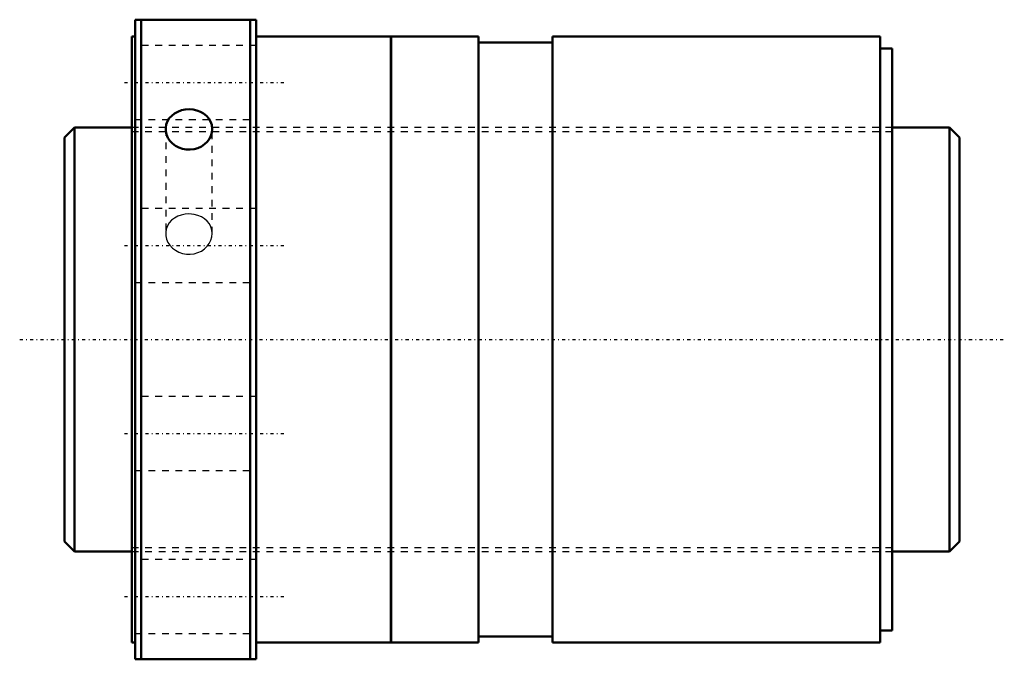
# Model space of a CAD drawing. Header units: millimetres. Extents: x -17 to 130, y -48 to 48.
import ezdxf

# ---------------------------------------------------------------- set-up
doc = ezdxf.new("R2010")
doc.units = ezdxf.units.MM
doc.linetypes.add('Center', pattern=[1.5, 0.45, -0.5, 0.05, -0.5])
doc.linetypes.add('Dashed', pattern=[2, 1, -1])
for name, color, linetype, lineweight in [('2d ConnectionPoints', 7, 'Continuous', 50), ('AM_0', 7, 'Continuous', 50), ('AM_5', 3, 'Continuous', 25), ('AM_7', 7, 'Center', 25), ('AM_9', 6, 'Dashed', 25)]:
    doc.layers.add(name, color=color, linetype=linetype, lineweight=lineweight)

# ---------------------------------------------------------------- blocks, each defined once
blk = doc.blocks.new('1_SDAN6310VX_4_nut_0_in_SDAN6310VX_4G0_133LC0_0G000__4')
at = {"layer": 'AM_0'}
for p, q in [((0.5, 47.5), (0.5, -47.5)), ((0.5, 47.5), (18.5, 47.5)), ((1.4, 47.5), (1.4, -47.5)), ((17.6, 47.5), (17.6, -47.5)), ((18.5, 47.5), (18.5, -47.5)), ((0, 45), (0, -45)), ((0.5, 45), (0, 45)), ((38.5, 45), (18.5, 45)), ((38.5, 45), (38.5, -45)), ((38.53, 44), (38.5, 44)), ((38.53, 45), (38.53, -45)), ((51.5, 45), (38.53, 45)), ((51.5, 45), (51.5, -45)), ((62.5, 44.1), (51.5, 44.1)), ((62.5, 45), (62.5, -45)), ((111.2, 45), (62.5, 45)), ((111.2, 45), (111.2, -45)), ((113, 43.2), (111.2, 43.2)), ((113, 43.2), (113, -43.2)), ((111.2, -43.2), (113, -43.2)), ((0, -45), (0.5, -45)), ((18.5, -45), (38.5, -45)), ((38.5, -44), (38.53, -44)), ((38.53, -45), (51.5, -45)), ((51.5, -44.1), (62.5, -44.1)), ((62.5, -45), (111.2, -45)), ((18.5, -47.5), (0.5, -47.5))]:
    blk.add_line(p, q, dxfattribs=at)
for points in [[(5.04, 31.25), (5.05, 31.43), (5.13, 31.93), (5.31, 32.41), (5.58, 32.85), (5.94, 33.24), (6.36, 33.57), (6.85, 33.84), (7.38, 34.04), (7.95, 34.16), (8.53, 34.2), (9.11, 34.15), (9.67, 34.03), (10.2, 33.82), (10.68, 33.55), (11.1, 33.2), (11.45, 32.81), (11.71, 32.36), (11.88, 31.88), (11.96, 31.25)], [(11.96, 31.25), (11.91, 30.75), (11.76, 30.25), (11.53, 29.79), (11.2, 29.36), (10.8, 28.99), (10.34, 28.68), (9.82, 28.44), (9.26, 28.28), (8.68, 28.21), (8.1, 28.23), (7.53, 28.33), (6.99, 28.52), (6.49, 28.78), (6.05, 29.12), (5.67, 29.51), (5.38, 29.95), (5.17, 30.43), (5.06, 30.93), (5.04, 31.25)]]:
    blk.add_lwpolyline(points, dxfattribs=at)
at = {"layer": 'AM_7'}
for p, q in [((-1.08, 38.18), (22.68, 38.18)), ((-1.08, 13.98), (22.68, 13.98)), ((-1.08, -13.98), (22.68, -13.98)), ((-1.08, -38.18), (22.68, -38.18))]:
    blk.add_line(p, q, dxfattribs=at)
at = {"layer": 'AM_9'}
for p, q in [((18.5, 43.68), (0.5, 43.68)), ((0.5, 32.68), (18.5, 32.68)), ((113, 31.5), (0, 31.5)), ((5.04, 31.25), (5.04, 15.75)), ((11.96, 15.75), (11.96, 31.25)), ((18.5, 19.48), (0.5, 19.48)), ((0.5, 8.48), (18.5, 8.48)), ((18.5, -8.48), (0.5, -8.48)), ((0.5, -19.48), (18.5, -19.48)), ((0, -31.5), (113, -31.5)), ((18.5, -32.68), (0.5, -32.68)), ((0.5, -43.68), (18.5, -43.68))]:
    blk.add_line(p, q, dxfattribs=at)
for points in [[(8.5, 18.65), (7.93, 18.61), (7.36, 18.49), (6.84, 18.3), (6.35, 18.04), (5.93, 17.71), (5.57, 17.32), (5.31, 16.89), (5.13, 16.41), (5.05, 15.92), (5.04, 15.75)], [(11.96, 15.75), (11.96, 15.75), (11.91, 16.24), (11.76, 16.73), (11.53, 17.17), (11.21, 17.58), (10.81, 17.92), (10.34, 18.22), (9.83, 18.43), (9.27, 18.58), (8.5, 18.65)], [(5.04, 15.75), (5.06, 15.41), (5.17, 14.92), (5.38, 14.43), (5.67, 13.99), (6.05, 13.59), (6.49, 13.25), (7, 12.97), (7.54, 12.79), (8.12, 12.68), (8.69, 12.66), (9.27, 12.74), (9.82, 12.9), (10.34, 13.14), (10.8, 13.46), (11.2, 13.84), (11.52, 14.27), (11.76, 14.75), (11.91, 15.24), (11.96, 15.75)]]:
    blk.add_lwpolyline(points, dxfattribs=at)
blk = doc.blocks.new('2_0SDAN6310VX_40Shaft_0_in_SDAN6310VX_4G0_133LC0_0G000__4')
at = {"layer": 'AM_0'}
for p, q in [((-8.5, 31.5), (-10, 30)), ((-8.5, 31.5), (-8.5, -31.5)), ((0, 31.5), (-8.5, 31.5)), ((121.5, 31.5), (113, 31.5)), ((121.5, 31.5), (121.5, -31.5)), ((123, 30), (121.5, 31.5)), ((-10, 30), (-10, -30)), ((123, 30), (123, -30)), ((-10, -30), (-8.5, -31.5)), ((121.5, -31.5), (123, -30)), ((-8.5, -31.5), (0, -31.5)), ((113, -31.5), (121.5, -31.5))]:
    blk.add_line(p, q, dxfattribs=at)
at = {"layer": 'AM_5', "linetype": 'Dashed'}
for p, q in [((0, 30.8865), (113, 30.8865)), ((0, -30.8865), (113, -30.8865))]:
    blk.add_line(p, q, dxfattribs=at)
at = {"layer": 'AM_7'}
blk.add_line((-16.65, 0), (129.65, 0), dxfattribs=at)
at = {"layer": 'AM_9'}
for p, q in [((113, 31.5), (0, 31.5)), ((0, -31.5), (113, -31.5))]:
    blk.add_line(p, q, dxfattribs=at)

msp = doc.modelspace()

# ---------------------------------------------------------------- linework, layer by layer
at = {"layer": '2d ConnectionPoints'}
for p in [(-10, 0), (0, 0), (123, 0)]:
    msp.add_point(p, dxfattribs=at)

# ---------------------------------------------------------------- block references
for name in ['1_SDAN6310VX_4_nut_0_in_SDAN6310VX_4G0_133LC0_0G000__4', '2_0SDAN6310VX_40Shaft_0_in_SDAN6310VX_4G0_133LC0_0G000__4']:
    msp.add_blockref(name, (0, 0))

doc.saveas('drawing.dxf')
